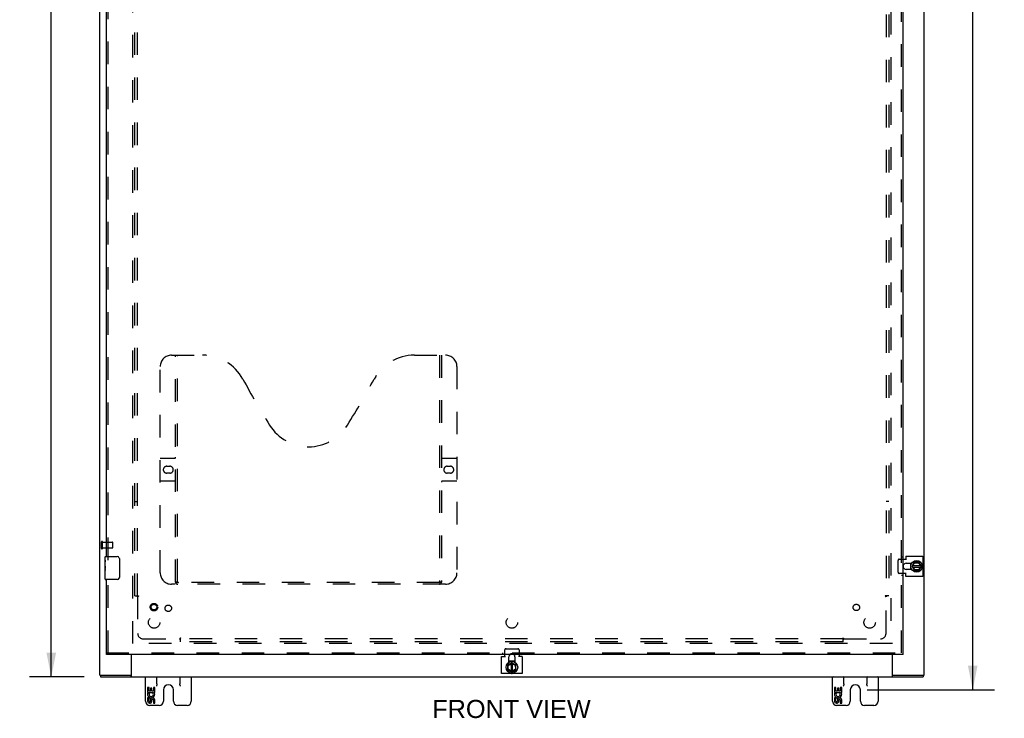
# Model space of a CAD drawing. Header units: inches. Extents: x 0 to 179, y 0 to 116.
# Tile 3 of 9: x 46 to 89, y 26 to 57. Entities that reach past the tile are written whole.
import ezdxf

# ---------------------------------------------------------------- set-up
doc = ezdxf.new("R2010")
doc.units = ezdxf.units.IN
doc.header["$LTSCALE"] = 9.842105
doc.header["$MEASUREMENT"] = 0
doc.linetypes.add('HIDDEN', pattern=[0.2, 0.1, -0.1])
doc.layers.get('0').update_dxf_attribs({"linetype": 'CONTINUOUS'})
for name, color, linetype in [('DEFAULT_2', 8, 'HIDDEN'), ('DIMENSIONS', 7, 'CONTINUOUS'), ('DOOR_ASSEMBLY', 7, 'CONTINUOUS'), ('SUBPANEL', 7, 'CONTINUOUS')]:
    doc.layers.add(name, color=color, linetype=linetype)
doc.styles.get("Standard").update_dxf_attribs({"font": 'arial.ttf'})
doc.dimstyles.new('DIMSTYLE_1', dxfattribs={"dimtxt": 0.789474, "dimasz": 1.052632, "dimexe": 0.09, "dimexo": 0.07, "dimgap": 0.0375, "dimtad": 0, "dimtih": 1, "dimtoh": 1, "dimzin": 4, "dimdsep": 46, "dimtxsty": 'Standard', "dimblk": '_FILLED', "dimblk1": '_FILLED', "dimblk2": '_FILLED', "dimcen": 0.09, "dimadec": 3, "dimazin": 1, "dimtfac": 1, "dimtdec": 3, "dimtofl": 0, "dimtmove": 0, "dimatfit": 3, "dimldrblk": '_FILLED', "dimfxl": 0, "dimtolj": 1, "dimtzin": 4, "dimarcsym": 0})

# ---------------------------------------------------------------- blocks, each defined once
blk = doc.blocks.new('_FILLED')
at = {"color": 0, "linetype": 'ByBlock'}
blk.add_solid([(0, 0), (-1, 0.2), (-1, -0.2)], dxfattribs=at)
blk = doc.blocks.new('*D8')
at = {"layer": 'DIMENSIONS', "color": 2, "linetype": 'Continuous'}
for p, q in [((82.944, 88.454), (88.5, 88.454)), ((87.553, 88.454), (87.553, 58.65)), ((87.553, 27.267), (87.553, 57.071)), ((82.944, 27.267), (88.5, 27.267))]:
    blk.add_line(p, q, dxfattribs=at)
at = {"layer": 'DIMENSIONS', "color": 2, "linetype": 'Continuous', "xscale": 1.0526315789, "yscale": 1.0526315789, "zscale": 1.0526315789}
for p, rotation in [((87.553, 88.454), 90), ((87.553, 27.267), 270)]:
    blk.add_blockref('_FILLED', p, dxfattribs=dict(at, rotation=rotation))
at = {"layer": 'DIMENSIONS', "color": 2, "linetype": 'Continuous', "insert": (87.553, 58.256), "char_height": 0.7895, "width": 2.75876, "attachment_point": 2, "line_spacing_factor": 0.9}
blk.add_mtext('61.19', dxfattribs=at)
blk = doc.blocks.new('*D9')
at = {"layer": 'DIMENSIONS', "color": 2, "linetype": 'Continuous'}
for p, q in [((48.752, 87.829), (46.363, 87.829)), ((47.31, 87.829), (47.31, 58.619)), ((47.31, 27.829), (47.31, 57.04)), ((48.752, 27.829), (46.363, 27.829))]:
    blk.add_line(p, q, dxfattribs=at)
at = {"layer": 'DIMENSIONS', "color": 2, "linetype": 'Continuous', "xscale": 1.0526315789, "yscale": 1.0526315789, "zscale": 1.0526315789}
for p, rotation in [((47.31, 87.829), 90), ((47.31, 27.829), 270)]:
    blk.add_blockref('_FILLED', p, dxfattribs=dict(at, rotation=rotation))
at = {"layer": 'DIMENSIONS', "color": 2, "linetype": 'Continuous', "insert": (47.31, 58.224), "char_height": 0.7895, "width": 2.75876, "attachment_point": 2, "line_spacing_factor": 0.9}
blk.add_mtext('60.00', dxfattribs=at)

msp = doc.modelspace()

# ---------------------------------------------------------------- linework, layer by layer
at = {"color": 3, "linetype": 'Continuous'}
for p, q in [((49.4258, 27.9045), (49.4258, 87.7545)), ((85.4258, 27.9045), (85.4258, 87.7545)), ((84.5203, 32.9682), (84.632, 32.9682)), ((84.632, 33.101), (85.3694, 33.101)), ((84.632, 33.101), (84.632, 32.937)), ((84.6451, 32.7875), (84.8882, 32.7875)), ((85.3694, 33.101), (85.3694, 32.208)), ((84.632, 32.3408), (84.5203, 32.3408)), ((84.632, 32.208), (84.632, 32.372)), ((84.8882, 32.5215), (84.6451, 32.5215)), ((85.3694, 32.208), (84.632, 32.208)), ((50.8008, 28.7981), (50.8008, 27.8603)), ((66.9793, 28.7169), (67.1433, 28.7169)), ((66.9793, 27.9795), (66.9793, 28.7169)), ((67.1121, 28.7169), (67.1121, 28.7981)), ((67.2928, 28.4607), (67.2928, 28.7038)), ((67.5588, 28.7038), (67.5588, 28.4608)), ((67.8723, 28.7169), (67.7083, 28.7169)), ((67.7395, 28.7981), (67.7395, 28.7169)), ((67.8723, 28.7169), (67.8723, 27.9795)), ((84.0508, 27.8603), (84.0508, 28.7981)), ((67.8723, 27.9795), (66.9793, 27.9795)), ((49.4258, 27.9045), (49.4259, 27.9045)), ((49.4588, 27.8295), (85.3928, 27.8295)), ((49.5382, 27.9045), (50.7417, 27.9045)), ((84.1099, 27.9045), (85.3135, 27.9045)), ((85.4257, 27.9045), (85.4258, 27.9045))]:
    msp.add_line(p, q, dxfattribs=at)
at = {"color": 7, "linetype": 'Continuous'}
for p, q in [((84.8382, 32.7875), (84.8382, 32.6709)), ((84.9034, 32.6589), (84.991, 32.829)), ((84.9186, 32.6885), (85.2944, 32.6885)), ((84.954, 32.6885), (85.0142, 32.8054)), ((85.2079, 32.8345), (84.9999, 32.8345)), ((85.0079, 32.8152), (85.0142, 32.8054)), ((85.0142, 32.8054), (85.1858, 32.8133)), ((85.1916, 32.8236), (85.1858, 32.8133)), ((85.1858, 32.8133), (85.2548, 32.6885)), ((85.3105, 32.6592), (85.2166, 32.8293)), ((84.8382, 32.6384), (84.8382, 32.5215)), ((84.8543, 32.6105), (84.8416, 32.6082)), ((84.9033, 32.65), (84.9911, 32.4701)), ((84.9177, 32.6205), (85.2954, 32.6205)), ((85.0201, 32.4993), (84.961, 32.6205)), ((85, 32.4645), (85.2077, 32.4645)), ((85.0139, 32.4893), (85.0201, 32.4993)), ((85.1837, 32.4993), (85.0201, 32.4993)), ((85.2538, 32.6205), (85.1837, 32.4993)), ((85.1895, 32.4893), (85.1837, 32.4993)), ((85.2166, 32.4698), (85.3107, 32.6497)), ((67.4213, 28.4456), (67.2415, 28.3579)), ((67.2707, 28.3288), (67.3918, 28.3879)), ((67.4098, 28.5107), (67.2928, 28.5107)), ((67.3818, 28.4946), (67.3796, 28.5073)), ((67.3918, 28.4312), (67.3918, 28.0536)), ((67.4303, 28.4455), (67.6004, 28.3579)), ((67.5588, 28.5107), (67.4423, 28.5107)), ((67.4598, 28.0545), (67.4598, 28.4303)), ((67.4598, 28.3949), (67.5768, 28.3347)), ((67.2358, 28.3489), (67.2358, 28.1412)), ((67.2412, 28.1323), (67.4211, 28.0383)), ((67.2607, 28.3351), (67.2707, 28.3288)), ((67.2607, 28.1594), (67.2707, 28.1652)), ((67.2707, 28.1652), (67.2707, 28.3288)), ((67.3918, 28.0951), (67.2707, 28.1652)), ((67.4305, 28.0384), (67.6007, 28.1323)), ((67.5847, 28.1631), (67.4598, 28.0942)), ((67.5866, 28.341), (67.5768, 28.3347)), ((67.5768, 28.3347), (67.5847, 28.1631)), ((67.595, 28.1573), (67.5847, 28.1631)), ((67.6058, 28.141), (67.6058, 28.349)), ((49.4259, 27.9045), (49.5382, 27.9045)), ((49.4588, 27.9045), (49.4588, 27.8295)), ((50.7417, 27.9045), (50.8008, 27.9045)), ((50.8008, 27.8295), (50.8008, 27.8603)), ((51.4258, 26.7645), (51.4258, 27.8295)), ((51.9258, 27.5168), (51.9258, 27.8295)), ((52.9258, 27.8295), (52.9258, 27.5168)), ((53.4258, 27.8295), (53.4258, 26.7645)), ((81.4258, 26.7645), (81.4258, 27.8295)), ((81.9258, 27.5168), (81.9258, 27.8295)), ((82.9258, 27.8295), (82.9258, 27.5168)), ((83.4258, 27.8295), (83.4258, 26.7645)), ((84.0508, 27.9045), (84.1099, 27.9045)), ((84.0508, 27.8295), (84.0508, 27.8603)), ((85.3186, 27.9045), (85.4257, 27.9045)), ((85.3928, 27.9045), (85.3928, 27.8295)), ((51.5798, 27.3696), (51.517, 27.3696)), ((51.517, 27.3696), (51.517, 27.1392)), ((51.517, 27.1392), (51.7787, 27.1392)), ((51.5876, 27.1032), (51.5299, 27.1282)), ((51.5798, 27.2021), (51.5798, 27.3696)), ((51.6427, 27.2021), (51.5798, 27.2021)), ((51.7033, 27.3381), (51.6427, 27.3381)), ((51.6427, 27.3381), (51.6427, 27.2021)), ((51.7033, 27.2021), (51.7033, 27.3381)), ((51.7685, 27.2021), (51.7033, 27.2021)), ((51.7787, 27.1392), (51.7513, 27.12)), ((51.8313, 27.3696), (51.7685, 27.3696)), ((51.7685, 27.3696), (51.7685, 27.2021)), ((51.8131, 27.1392), (51.8313, 27.1392)), ((51.8313, 27.1392), (51.8313, 27.3696)), ((52.2068, 27.2675), (52.2068, 26.7645)), ((52.6448, 26.7645), (52.6448, 27.2675)), ((81.5798, 27.3696), (81.517, 27.3696)), ((81.517, 27.3696), (81.517, 27.1392)), ((81.517, 27.1392), (81.7787, 27.1392)), ((81.5876, 27.1032), (81.5299, 27.1282)), ((81.5798, 27.2021), (81.5798, 27.3696)), ((81.6427, 27.2021), (81.5798, 27.2021)), ((81.7033, 27.3381), (81.6427, 27.3381)), ((81.6427, 27.3381), (81.6427, 27.2021)), ((81.7033, 27.2021), (81.7033, 27.3381)), ((81.7685, 27.2021), (81.7033, 27.2021)), ((81.7787, 27.1392), (81.7513, 27.12)), ((81.8313, 27.3696), (81.7685, 27.3696)), ((81.7685, 27.3696), (81.7685, 27.2021)), ((81.8131, 27.1392), (81.8313, 27.1392)), ((81.8313, 27.1392), (81.8313, 27.3696)), ((82.2068, 27.2675), (82.2068, 26.7645)), ((82.6448, 26.7645), (82.6448, 27.2675)), ((51.5798, 26.9086), (51.517, 26.9086)), ((51.517, 26.9086), (51.517, 26.7723)), ((51.5798, 26.7723), (51.5798, 26.9086)), ((51.6427, 26.8143), (51.6427, 26.7723)), ((51.7033, 26.7517), (51.7033, 26.8207)), ((51.7685, 26.8143), (51.7685, 26.678)), ((51.7685, 26.678), (51.8313, 26.678)), ((51.8313, 26.678), (51.8313, 26.8143)), ((81.5798, 26.9086), (81.517, 26.9086)), ((81.517, 26.9086), (81.517, 26.7723)), ((81.5798, 26.7723), (81.5798, 26.9086)), ((81.6427, 26.8143), (81.6427, 26.7723)), ((81.7033, 26.7517), (81.7033, 26.8207)), ((81.7685, 26.8143), (81.7685, 26.678)), ((81.7685, 26.678), (81.8313, 26.678)), ((81.8313, 26.678), (81.8313, 26.8143)), ((52.0218, 26.5795), (51.6108, 26.5795)), ((53.2408, 26.5795), (52.8298, 26.5795)), ((82.0218, 26.5795), (81.6108, 26.5795)), ((83.2408, 26.5795), (82.8298, 26.5795))]:
    msp.add_line(p, q, dxfattribs=at)
for points in [[(84.8506, 32.6098), (84.8521, 32.5999), (84.8562, 32.5818), (84.8617, 32.564)], [(84.8617, 32.564), (84.8684, 32.5466), (84.8763, 32.5297), (84.881, 32.5215)], [(67.3354, 28.4873), (67.318, 28.4805), (67.3011, 28.4726), (67.2928, 28.4679)], [(67.3812, 28.4984), (67.3713, 28.4969), (67.3532, 28.4927), (67.3354, 28.4873)], [(51.9258, 27.5168), (51.9255, 27.5091), (51.9246, 27.5012), (51.9232, 27.4931), (51.9212, 27.4846), (51.9187, 27.476), (51.9158, 27.4672), (51.9125, 27.4581), (51.9089, 27.4488), (51.905, 27.4392), (51.9008, 27.4294)], [(52.9508, 27.4294), (52.9467, 27.4393), (52.9428, 27.4488), (52.9392, 27.4581), (52.9359, 27.4671), (52.9329, 27.476), (52.9305, 27.4847), (52.9285, 27.4931), (52.927, 27.5013), (52.9262, 27.5091), (52.9258, 27.5168)], [(81.9258, 27.5168), (81.9255, 27.5091), (81.9246, 27.5012), (81.9232, 27.4931), (81.9212, 27.4846), (81.9187, 27.476), (81.9158, 27.4672), (81.9125, 27.4581), (81.9089, 27.4488), (81.905, 27.4392), (81.9008, 27.4294)], [(82.9508, 27.4294), (82.9467, 27.4393), (82.9428, 27.4488), (82.9392, 27.4581), (82.9359, 27.4671), (82.9329, 27.476), (82.9305, 27.4847), (82.9285, 27.4931), (82.927, 27.5013), (82.9262, 27.5091), (82.9258, 27.5168)]]:
    msp.add_lwpolyline(points, dxfattribs=at)
for centre in [(85.1038, 32.6545), (67.4258, 28.2451)]:
    msp.add_circle(centre, 0.2535, dxfattribs=at)
at = {"color": 3, "linetype": 'Continuous'}
for centre, start, end in [((84.6451, 32.6545), 90, 159.88946), ((84.6451, 32.6545), 200.11054, 270), ((67.4258, 28.7038), 134.78814, 180), ((67.4258, 28.7038), 0, 45.21186)]:
    msp.add_arc(centre, 0.133, start, end, dxfattribs=at)
at = {"color": 7, "linetype": 'Continuous'}
for centre, radius, start, end in [((85.1038, 32.6545), 0.2662, 150.01367, 190), ((85.1038, 32.6545), 0.2812, 151.76222, 160.79637), ((84.9999, 32.8245), 0.01, 90, 152.76466), ((85.2079, 32.8245), 0.01, 28.89679, 90), ((85.1038, 32.6545), 0.2812, 199.20363, 208.23778), ((84.9123, 32.6543), 0.01, 152.76466, 205.9948), ((85, 32.4745), 0.01, 205.9948, 270), ((85.2077, 32.4745), 0.01, 270, 332.39466), ((85.3018, 32.6543), 0.01, 332.39466, 28.89679), ((85.1038, 32.6545), 0.2662, 356.15136, 3.54818), ((67.4258, 28.2451), 0.2812, 109.20363, 118.23778), ((67.4258, 28.2451), 0.2662, 60.01367, 100), ((67.4257, 28.4366), 0.01, 62.76466, 115.9948), ((67.4258, 28.2451), 0.2812, 61.76222, 70.79637), ((67.2458, 28.3489), 0.01, 115.9948, 180), ((67.2458, 28.1412), 0.01, 180, 242.39466), ((67.4258, 28.2451), 0.2662, 266.15136, 273.54818), ((67.4257, 28.0471), 0.01, 242.39466, 298.89679), ((67.5958, 28.349), 0.01, 0, 62.76466), ((67.5958, 28.141), 0.01, 298.89679, 360), ((51.4508, 27.8045), 0.025, 90, 180), ((51.9008, 27.8045), 0.025, 0, 90), ((52.9508, 27.8045), 0.025, 90, 180), ((53.4008, 27.8045), 0.025, 0, 90), ((81.4508, 27.8045), 0.025, 90, 180), ((81.9008, 27.8045), 0.025, 0, 90), ((82.9508, 27.8045), 0.025, 90, 180), ((83.4008, 27.8045), 0.025, 0, 90), ((51.6742, 27.0658), 0.1572, 156.59665, 341.87913), ((51.6742, 27.0658), 0.0943, 156.59665, 35.11217), ((51.6742, 27.0658), 0.1572, 25.73705, 27.8532), ((51.6775, 27.066), 0.1541, 341.41988, 26.19629), ((52.4258, 27.2675), 0.219, 0, 180), ((81.6742, 27.0658), 0.1572, 156.59665, 341.87913), ((81.6742, 27.0658), 0.0943, 156.59665, 35.11217), ((81.6742, 27.0658), 0.1572, 25.73705, 27.8532), ((81.6775, 27.066), 0.1541, 341.41988, 26.19629), ((82.4258, 27.2675), 0.219, 0, 180), ((51.6108, 26.7645), 0.185, 180, 270), ((51.6112, 26.7723), 0.0943, 179.99114, 347.43379), ((51.6113, 26.7723), 0.0314, 180, 0.04847), ((51.737, 26.8143), 0.0943, 0, 180), ((51.7377, 26.8094), 0.0362, 83.42855, 161.76278), ((51.737, 26.8143), 0.0314, 0, 81.22946), ((52.0218, 26.7645), 0.185, 270, 360), ((52.8298, 26.7645), 0.185, 180, 270), ((53.2408, 26.7645), 0.185, 270, 360), ((81.6108, 26.7645), 0.185, 180, 270), ((81.6112, 26.7723), 0.0943, 179.99114, 347.43379), ((81.6113, 26.7723), 0.0314, 180, 0.04847), ((81.737, 26.8143), 0.0943, 0, 180), ((81.7377, 26.8094), 0.0362, 83.42855, 161.76278), ((81.737, 26.8143), 0.0314, 0, 81.22946), ((82.0218, 26.7645), 0.185, 270, 360), ((82.8298, 26.7645), 0.185, 180, 270), ((83.2408, 26.7645), 0.185, 270, 360)]:
    msp.add_arc(centre, radius, start, end, dxfattribs=at)
at = {"layer": 'DEFAULT_2', "color": 8, "linetype": 'HIDDEN'}
for p, q in [((50.8758, 29.2795), (50.8758, 86.3795)), ((83.9758, 86.3795), (83.9758, 29.2795)), ((49.5008, 33.4373), (49.5008, 33.7213)), ((49.5438, 33.4373), (49.5438, 33.7213)), ((49.5438, 33.7033), (49.9908, 33.7033)), ((50.0008, 33.4653), (50.0008, 33.6933)), ((49.5438, 33.4553), (49.9908, 33.4553)), ((84.2914, 32.4008), (84.2914, 32.9082)), ((84.3434, 32.9682), (84.5203, 32.9682)), ((84.5203, 32.3408), (84.3434, 32.3408)), ((84.0508, 29.2795), (50.8008, 29.2795)), ((67.1121, 28.7981), (67.1121, 29.0055)), ((67.1721, 29.0575), (67.6795, 29.0575)), ((67.7395, 29.0055), (67.7395, 28.7981))]:
    msp.add_line(p, q, dxfattribs=at)
for points in [[(84.3434, 32.9682), (84.3376, 32.9678), (84.3318, 32.9667), (84.3262, 32.9648), (84.3209, 32.9622), (84.3158, 32.959), (84.311, 32.9551), (84.3067, 32.9506), (84.3028, 32.9456), (84.2994, 32.9401), (84.2966, 32.9342), (84.2944, 32.928), (84.2927, 32.9215), (84.2918, 32.9149), (84.2914, 32.9082)], [(84.2914, 32.4008), (84.2918, 32.394), (84.2927, 32.3874), (84.2944, 32.3809), (84.2966, 32.3747), (84.2994, 32.3688), (84.3028, 32.3633), (84.3067, 32.3583), (84.311, 32.3538), (84.3158, 32.35), (84.3209, 32.3467), (84.3262, 32.3441), (84.3318, 32.3423), (84.3376, 32.3411), (84.3434, 32.3408)], [(67.1721, 29.0575), (67.1654, 29.0571), (67.1588, 29.0562), (67.1523, 29.0546), (67.1461, 29.0523), (67.1402, 29.0495), (67.1347, 29.0461), (67.1297, 29.0423), (67.1252, 29.0379), (67.1213, 29.0332), (67.1181, 29.0281), (67.1155, 29.0227), (67.1136, 29.0171), (67.1125, 29.0114), (67.1121, 29.0055)], [(67.7395, 29.0055), (67.7392, 29.0114), (67.738, 29.0171), (67.7362, 29.0227), (67.7336, 29.0281), (67.7303, 29.0332), (67.7265, 29.0379), (67.722, 29.0423), (67.717, 29.0461), (67.7115, 29.0495), (67.7056, 29.0523), (67.6994, 29.0546), (67.6929, 29.0562), (67.6863, 29.0571), (67.6795, 29.0575)]]:
    msp.add_lwpolyline(points, dxfattribs=at)
for centre, radius, start, end in [((49.5223, 33.7213), 0.0215, 360, 180), ((49.9908, 33.6933), 0.01, 360, 90), ((49.5223, 33.4373), 0.0215, 180, 0), ((49.9908, 33.4653), 0.01, 270, 0), ((84.6451, 32.6545), 0.133, 159.88946, 200.11054), ((67.4258, 28.7038), 0.133, 45.21186, 134.78814)]:
    msp.add_arc(centre, radius, start, end, dxfattribs=at)
at = {"layer": 'DOOR_ASSEMBLY', "color": 8, "linetype": 'HIDDEN'}
for p, q in [((84.4453, 28.8731), (84.4453, 86.7858)), ((49.7953, 32.9243), (49.7953, 57.4845)), ((52.5653, 41.8731), (53.9203, 41.8731)), ((52.7403, 31.9631), (52.7403, 41.8731)), ((52.8203, 31.9931), (52.8203, 41.8731)), ((63.1703, 41.8731), (64.5253, 41.8731)), ((64.2703, 41.8731), (64.2703, 31.9931)), ((64.3503, 41.8731), (64.3503, 31.9631)), ((52.0653, 32.3731), (52.0653, 41.3731)), ((65.0253, 41.3731), (65.0253, 32.3731)), ((52.0653, 37.3731), (52.7003, 37.3731)), ((52.3518, 37.0231), (52.4888, 37.0231)), ((64.3903, 37.3731), (65.0253, 37.3731)), ((64.6018, 37.0231), (64.7388, 37.0231)), ((52.4888, 36.7231), (52.3518, 36.7231)), ((64.7388, 36.7231), (64.6018, 36.7231)), ((52.7003, 36.3731), (52.0653, 36.3731)), ((65.0253, 36.3731), (64.3903, 36.3731)), ((84.5203, 33.0607), (84.4453, 33.0607)), ((49.7953, 28.8731), (49.7953, 32.2343)), ((64.5253, 31.8731), (52.5653, 31.8731)), ((64.2665, 31.9531), (52.8241, 31.9531)), ((84.5203, 32.2482), (84.4453, 32.2482)), ((49.7203, 28.8731), (84.5203, 28.8731)), ((67.0191, 28.8731), (67.0191, 28.7981)), ((67.8316, 28.8731), (67.8316, 28.7981))]:
    msp.add_line(p, q, dxfattribs=at)
at = {"layer": 'DOOR_ASSEMBLY', "color": 3, "linetype": 'Continuous'}
for p, q in [((84.5203, 28.8731), (84.5203, 86.7858)), ((49.7203, 33.0793), (49.7203, 57.3295)), ((49.7203, 28.8731), (49.7203, 32.0793)), ((84.5203, 28.7981), (49.7203, 28.7981))]:
    msp.add_line(p, q, dxfattribs=at)
at = {"layer": 'DOOR_ASSEMBLY', "color": 7, "linetype": 'Continuous'}
for p, q in [((49.6603, 32.9204), (49.6603, 33.0643)), ((49.6603, 32.6644), (49.6603, 32.9172)), ((49.6693, 32.8623), (49.6603, 32.8623)), ((49.6603, 32.6945), (49.6703, 32.6945)), ((49.6703, 32.6945), (49.6703, 32.8513)), ((49.6753, 33.0793), (50.1853, 33.0793)), ((50.2852, 32.9793), (50.2852, 32.1793)), ((49.6603, 32.0943), (49.6603, 32.662)), ((49.6631, 32.6316), (49.6603, 32.6316)), ((49.6603, 32.4999), (49.6696, 32.4999)), ((49.6603, 32.4639), (49.6703, 32.4639)), ((49.6603, 32.401), (49.6703, 32.401)), ((49.6703, 32.5108), (49.6703, 32.5638)), ((49.6703, 32.2335), (49.6703, 32.4639)), ((49.6603, 32.2335), (49.6703, 32.2335)), ((50.1853, 32.0793), (49.6753, 32.0793)), ((49.7203, 28.7981), (49.7203, 28.8731)), ((84.5203, 28.7981), (84.5203, 28.8731))]:
    msp.add_line(p, q, dxfattribs=at)
for points in [[(49.6603, 32.9203), (49.6606, 32.917), (49.6611, 32.9127), (49.6619, 32.9075), (49.6631, 32.9014), (49.6644, 32.8945), (49.6658, 32.8868), (49.6671, 32.8785), (49.6684, 32.8697), (49.6695, 32.8606), (49.6703, 32.8513)], [(50.2786, 33.0155), (50.2806, 33.0098), (50.2822, 33.004), (50.2835, 32.998), (50.2845, 32.9919), (50.2851, 32.9856), (50.2852, 32.9793)], [(49.6603, 32.6644), (49.6605, 32.6572), (49.6611, 32.6495), (49.662, 32.6412), (49.663, 32.6326), (49.6653, 32.6147)], [(49.6653, 32.6147), (49.6665, 32.6056), (49.6675, 32.5967), (49.6684, 32.5879), (49.6692, 32.5795), (49.6699, 32.5715), (49.6703, 32.5638)], [(49.6703, 32.5108), (49.67, 32.5047), (49.6695, 32.4985), (49.669, 32.4925), (49.6684, 32.4865), (49.6678, 32.4806), (49.6672, 32.4749)], [(50.2852, 32.1793), (50.2851, 32.173), (50.2845, 32.1668), (50.2835, 32.1607), (50.2822, 32.1547), (50.2806, 32.1488), (50.2786, 32.1432)]]:
    msp.add_lwpolyline(points, dxfattribs=at)
at = {"layer": 'DOOR_ASSEMBLY', "color": 8, "linetype": 'HIDDEN'}
for points in [[(52.7303, 31.9931), (52.7464, 31.9822), (52.7624, 31.9728), (52.7782, 31.9646), (52.7938, 31.9584), (52.8091, 31.9546), (52.8241, 31.9531)], [(64.2665, 31.9531), (64.2816, 31.9546), (64.2969, 31.9584), (64.3125, 31.9646), (64.3283, 31.9728), (64.3442, 31.9822), (64.3603, 31.9931)]]:
    msp.add_lwpolyline(points, dxfattribs=at)
for radius in [0.1635, 0.124]:
    msp.add_circle((51.7953, 30.8731), radius, dxfattribs=at)
for centre, radius, start, end in [((52.5653, 41.3731), 0.5, 90, 180), ((53.9203, 39.8731), 2, 28.48127, 90), ((63.1703, 39.8731), 2, 90, 151.51873), ((64.5253, 41.3731), 0.5, 0, 90), ((90.2284, 59.5714), 39.3073, 208.48127, 211.87046), ((26.8623, 59.5714), 39.3073, 328.12954, 331.51873), ((58.5453, 39.8731), 2, 211.87046, 328.12954), ((52.7003, 37.4131), 0.04, 270, 360), ((64.3903, 37.4131), 0.04, 180, 270), ((52.3518, 36.8731), 0.15, 90, 270), ((52.4888, 36.8731), 0.15, 270, 90), ((64.6018, 36.8731), 0.15, 90, 270), ((64.7388, 36.8731), 0.15, 270, 90), ((52.7003, 36.3331), 0.04, 0, 90), ((64.3903, 36.3331), 0.04, 90, 180), ((52.5653, 32.3731), 0.5, 180, 270), ((64.5253, 32.3731), 0.5, 270, 360), ((52.8303, 31.9631), 0.09, 180, 270), ((52.8603, 31.9931), 0.04, 180, 270), ((64.2303, 31.9931), 0.04, 270, 360), ((64.2603, 31.9631), 0.09, 270, 360)]:
    msp.add_arc(centre, radius, start, end, dxfattribs=at)
at = {"layer": 'DOOR_ASSEMBLY', "color": 7, "linetype": 'Continuous'}
for centre, radius, start, end in [((49.6753, 33.0643), 0.015, 90, 180), ((50.1853, 32.9793), 0.1, 21.19986, 90), ((49.6753, 32.0943), 0.015, 180, 270), ((50.1853, 32.1793), 0.1, 270, 338.79459)]:
    msp.add_arc(centre, radius, start, end, dxfattribs=at)
msp.add_ellipse((49.8603, 32.4973), major_axis=(0.2, 0), ratio=0.4328081, start_param=-3.1415927, end_param=-2.8797758, dxfattribs=at)
at = {"layer": 'SUBPANEL', "color": 8, "linetype": 'HIDDEN'}
for p, q in [((50.9571, 31.3607), (50.9571, 84.2982)), ((51.0821, 31.3607), (51.0821, 84.2982)), ((83.7696, 84.2982), (83.7696, 31.3607)), ((83.8946, 84.2982), (83.8946, 31.3607)), ((50.9571, 35.4857), (51.0821, 35.4857)), ((83.8946, 35.4857), (83.7696, 35.4857)), ((50.9571, 31.3607), (51.0436, 31.3607)), ((51.0436, 31.3607), (51.1229, 31.3607)), ((51.0634, 31.3437), (51.0698, 31.3371)), ((51.0821, 31.3254), (51.0821, 29.7357)), ((83.8081, 31.3607), (83.7287, 31.3607)), ((83.7696, 29.7357), (83.7696, 31.3254)), ((83.8946, 31.3607), (83.8081, 31.3607)), ((51.3321, 29.4857), (52.9217, 29.4857)), ((52.9571, 29.4472), (52.9571, 29.5266)), ((81.8946, 29.4857), (52.9571, 29.4857)), ((52.9571, 29.3607), (52.9571, 29.4472)), ((81.8946, 29.3607), (52.9571, 29.3607)), ((81.8946, 29.4472), (81.8946, 29.5266)), ((81.8946, 29.3607), (81.8946, 29.4472)), ((81.9116, 29.467), (81.9181, 29.4735)), ((81.9299, 29.4857), (83.5196, 29.4857))]:
    msp.add_line(p, q, dxfattribs=at)
for points in [[(51.0436, 31.3607), (51.0457, 31.3591), (51.0478, 31.3576), (51.0498, 31.356), (51.0518, 31.3544), (51.0537, 31.3529), (51.0554, 31.3513), (51.0571, 31.3498), (51.0588, 31.3483), (51.0603, 31.3467), (51.0619, 31.3452), (51.0634, 31.3437)], [(51.0698, 31.3371), (51.0717, 31.3352), (51.0736, 31.3334), (51.0755, 31.3316), (51.0773, 31.3298), (51.079, 31.3282), (51.0806, 31.3267), (51.0821, 31.3254)], [(51.1014, 31.3383), (51.0968, 31.3355), (51.0944, 31.3341), (51.092, 31.3326), (51.0898, 31.3311), (51.0876, 31.3296), (51.0856, 31.3282), (51.0838, 31.3267), (51.0821, 31.3254)], [(51.1229, 31.3607), (51.1223, 31.3589), (51.1215, 31.3572), (51.1207, 31.3556), (51.1198, 31.354), (51.1187, 31.3525), (51.1175, 31.3509), (51.1162, 31.3494), (51.1147, 31.3479), (51.1131, 31.3464), (51.1114, 31.345), (51.1096, 31.3436), (51.1077, 31.3423), (51.1057, 31.341), (51.1036, 31.3396), (51.1014, 31.3383)], [(83.7287, 31.3607), (83.7294, 31.3589), (83.7301, 31.3572), (83.731, 31.3556), (83.7319, 31.354), (83.733, 31.3525), (83.7342, 31.3509), (83.7355, 31.3494), (83.737, 31.3479), (83.7386, 31.3464), (83.7403, 31.345), (83.7421, 31.3436), (83.744, 31.3423), (83.746, 31.341), (83.7481, 31.3396), (83.7503, 31.3383), (83.7549, 31.3355)], [(83.7549, 31.3355), (83.7573, 31.3341), (83.7596, 31.3326), (83.7619, 31.3311), (83.7641, 31.3296), (83.7661, 31.3282), (83.7679, 31.3267), (83.7696, 31.3254)], [(83.7883, 31.3437), (83.7818, 31.3371), (83.7799, 31.3352), (83.7781, 31.3334), (83.7762, 31.3316), (83.7744, 31.3298), (83.7727, 31.3282), (83.771, 31.3267), (83.7696, 31.3254)], [(83.8081, 31.3607), (83.806, 31.3591), (83.8039, 31.3576), (83.8018, 31.356), (83.7999, 31.3544), (83.798, 31.3529), (83.7962, 31.3513), (83.7945, 31.3498), (83.7929, 31.3483), (83.7914, 31.3467), (83.7898, 31.3452), (83.7883, 31.3437)], [(52.9319, 29.5004), (52.9305, 29.498), (52.929, 29.4956), (52.9275, 29.4934), (52.926, 29.4912), (52.9246, 29.4892), (52.9231, 29.4874), (52.9217, 29.4857)], [(52.9401, 29.467), (52.9335, 29.4735), (52.9316, 29.4754), (52.9298, 29.4772), (52.928, 29.4791), (52.9262, 29.4809), (52.9246, 29.4826), (52.9231, 29.4843), (52.9217, 29.4857)], [(52.9571, 29.5266), (52.9553, 29.5259), (52.9536, 29.5252), (52.952, 29.5243), (52.9504, 29.5234), (52.9488, 29.5223), (52.9473, 29.5211), (52.9458, 29.5198), (52.9443, 29.5183), (52.9428, 29.5167), (52.9414, 29.515), (52.94, 29.5132), (52.9387, 29.5113), (52.9373, 29.5093), (52.936, 29.5072), (52.9347, 29.505), (52.9319, 29.5004)], [(52.9571, 29.4472), (52.9555, 29.4493), (52.9539, 29.4514), (52.9524, 29.4535), (52.9508, 29.4554), (52.9492, 29.4573), (52.9477, 29.4591), (52.9462, 29.4607), (52.9446, 29.4624), (52.9431, 29.4639), (52.9416, 29.4655), (52.9401, 29.467)], [(81.8946, 29.5266), (81.8964, 29.5259), (81.8981, 29.5252), (81.8997, 29.5243), (81.9013, 29.5234), (81.9028, 29.5223), (81.9044, 29.5211), (81.9059, 29.5198), (81.9074, 29.5183), (81.9089, 29.5167), (81.9103, 29.515), (81.9117, 29.5132), (81.913, 29.5113), (81.9143, 29.5093), (81.9157, 29.5072), (81.917, 29.505)], [(81.8946, 29.4472), (81.8962, 29.4493), (81.8977, 29.4514), (81.8993, 29.4535), (81.9009, 29.4554), (81.9024, 29.4573), (81.904, 29.4591), (81.9055, 29.4607), (81.907, 29.4624), (81.9086, 29.4639), (81.9101, 29.4655), (81.9116, 29.467)], [(81.917, 29.505), (81.9198, 29.5004), (81.9212, 29.498), (81.9227, 29.4956), (81.9242, 29.4934), (81.9257, 29.4912), (81.9271, 29.4892), (81.9285, 29.4874), (81.9299, 29.4857)], [(81.9181, 29.4735), (81.9201, 29.4754), (81.9219, 29.4772), (81.9237, 29.4791), (81.9255, 29.4809), (81.9271, 29.4826), (81.9286, 29.4843), (81.9299, 29.4857)]]:
    msp.add_lwpolyline(points, dxfattribs=at)
for centre, radius in [((52.4196, 30.8232), 0.1405), ((82.4709, 30.8597), 0.1405), ((51.8008, 30.2045), 0.25), ((67.4258, 30.2045), 0.25), ((83.0508, 30.2045), 0.25)]:
    msp.add_circle(centre, radius, dxfattribs=at)
for centre, start, end in [((51.3321, 29.7357), 180, 270), ((83.5196, 29.7357), 270, 360)]:
    msp.add_arc(centre, 0.25, start, end, dxfattribs=at)

# ---------------------------------------------------------------- texts
at = {"layer": 'DIMENSIONS', "color": 2, "linetype": 'Continuous', "insert": (67.4096, 26.8227), "char_height": 0.78947, "width": 6.908628, "attachment_point": 2, "line_spacing_factor": 0.9}
msp.add_mtext('FRONT VIEW', dxfattribs=at)

# ---------------------------------------------------------------- dimensions: what is measured, and where the dimension line sits
at = {"layer": 'DIMENSIONS', "color": 2, "linetype": 'Continuous'}
for base, p1, p2, picture, middle in [((87.553, 27.2675), (82.8737, 88.4545), (82.8737, 27.2675), '*D8', (87.5469, 57.8566)), ((47.3103, 27.8295), (48.822, 87.8295), (48.822, 27.8295), '*D9', (47.3042, 57.8251))]:
    dim = msp.add_linear_dim(base=base, p1=p1, p2=p2, angle=270, dimstyle='DIMSTYLE_1', dxfattribs=at)
    dim.commit()
    dim.dimension.update_dxf_attribs({"geometry": picture, "text_midpoint": middle, "dimtype": 160})

doc.saveas('drawing.dxf')
